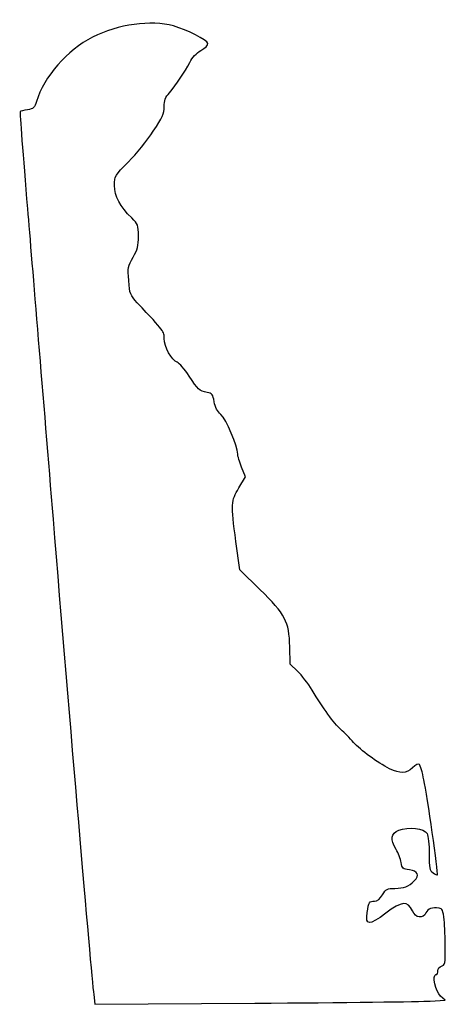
# Model space of a CAD drawing. Extents: x -112 to -47, y 97 to 249.
import ezdxf

# ---------------------------------------------------------------- set-up
doc = ezdxf.new("R2010")
doc.units = 0
doc.layers.add('Layer_1', color=7, linetype='CONTINUOUS')

msp = doc.modelspace()

# ---------------------------------------------------------------- linework, layer by layer
at = {"layer": 'Layer_1', "color": 7}
for points in [[(-78.498878, 176.642461), (-77.466944, 178.374778), (-78.075544, 179.843143)], [(-75.262506, 161.038781), (-78.374534, 164.085043), (-78.952674, 168.421774)], [(-69.474633, 148.48975), (-70.606849, 149.588529), (-70.676465, 152.256717)], [(-100.8038, 98.800797), (-100.627358, 97.298774), (-76.038529, 97.46855)], [(-49.133876, 97.795423), (-46.818048, 97.952519), (-47.513237, 98.563225)]]:
    msp.add_lwpolyline(points, dxfattribs=at)
msp.add_lwpolyline([(-49.133876, 97.795423), (-49.133876, 97.795423), (-49.133876, 97.795423), (-49.133876, 97.795423)], close=True, dxfattribs=at)
for points in [[(-88.553575, 247.643064), (-91.975923, 248.603328), (-97.065155, 247.895188), (-100.979704, 245.914036)], [(-83.269291, 244.934324), (-83.370039, 245.482772), (-86.412347, 247.042267), (-88.553575, 247.643064)], [(-100.979704, 245.914036), (-104.838308, 243.961196), (-108.474885, 239.798012), (-109.594526, 236.051709)], [(-86.058513, 242.041676), (-85.675569, 242.796166), (-85.038452, 243.469658), (-84.323149, 243.87612)], [(-84.323149, 243.87612), (-83.681192, 244.240901), (-83.225894, 244.698078), (-83.269291, 244.934324)], [(-89.175124, 237.382444), (-88.113509, 238.615868), (-86.802632, 240.575585), (-86.058513, 242.041676)], [(-109.594526, 236.051709), (-109.891531, 235.05794), (-110.055237, 234.902743), (-110.962259, 234.755073)], [(-89.973037, 235.226108), (-89.973037, 236.168552), (-89.786849, 236.671723), (-89.175124, 237.382444)], [(-110.962259, 234.755073), (-111.528947, 234.662815), (-112.043111, 234.535815), (-112.104842, 234.472851)], [(-91.642523, 231.454329), (-90.24935, 233.576017), (-89.973037, 234.200272), (-89.973037, 235.226108)], [(-112.104842, 234.472851), (-112.166572, 234.40989), (-111.657932, 227.690876), (-110.974528, 219.541709)], [(-95.452523, 226.771328), (-94.275241, 227.94861), (-92.560741, 230.05596), (-91.642523, 231.454329)], [(-97.593037, 223.129293), (-97.593037, 224.623041), (-97.581946, 224.641891), (-95.452523, 226.771328)], [(-94.956246, 218.130598), (-96.780398, 219.907269), (-97.593037, 221.447827), (-97.593037, 223.129293)], [(-110.974528, 219.541709), (-110.291124, 211.392543), (-108.523027, 189.929543), (-107.045424, 171.846154)], [(-93.933109, 215.342731), (-93.941519, 217.032395), (-94.004285, 217.203416), (-94.956246, 218.130598)], [(-94.754011, 212.092191), (-94.069411, 213.288749), (-93.925717, 213.857731), (-93.933109, 215.342731)], [(-95.421969, 208.501007), (-95.573336, 210.502422), (-95.529866, 210.736139), (-94.754011, 212.092191)], [(-94.098217, 205.114224), (-95.196798, 206.29242), (-95.268883, 206.476847), (-95.421969, 208.501007)], [(-89.973037, 199.616177), (-89.973037, 200.707903), (-89.904598, 200.616686), (-94.098217, 205.114224)], [(-87.973913, 195.968675), (-88.808817, 196.233662), (-89.973037, 198.357838), (-89.973037, 199.616177)], [(-86.135563, 193.846954), (-86.824264, 194.911575), (-87.651522, 195.86635), (-87.973913, 195.968675)], [(-83.371498, 191.334674), (-84.620772, 191.590178), (-84.753989, 191.71126), (-86.135563, 193.846954)], [(-82.293017, 189.898044), (-82.481423, 191.01108), (-82.606961, 191.178308), (-83.371498, 191.334674)], [(-81.269843, 187.932821), (-81.826221, 188.417486), (-82.146549, 189.032742), (-82.293017, 189.898044)], [(-78.684148, 181.856291), (-78.684148, 183.043165), (-80.46733, 187.233745), (-81.269843, 187.932821)], [(-78.075544, 179.843143), (-78.410277, 180.650742), (-78.684148, 181.556659), (-78.684148, 181.856291)], [(-78.952674, 168.421774), (-79.73927, 174.322171), (-79.724789, 174.584519), (-78.498878, 176.642461)], [(-107.045424, 171.846154), (-104.564053, 141.478354), (-101.220225, 102.34572), (-100.8038, 98.800797)], [(-70.676465, 152.256717), (-70.777066, 156.112415), (-71.349354, 157.20832), (-75.262506, 161.038781)], [(-67.254041, 145.578007), (-67.852648, 146.575138), (-68.851915, 147.885422), (-69.474633, 148.48975)], [(-62.832914, 139.527767), (-63.883232, 140.477205), (-65.61273, 142.843994), (-67.254041, 145.578007)], [(-60.889758, 137.552211), (-61.440952, 138.170933), (-62.315372, 139.059933), (-62.832914, 139.527767)], [(-55.341503, 133.500962), (-57.241629, 134.462818), (-59.804991, 136.334546), (-60.889758, 137.552211)], [(-51.816065, 133.659627), (-52.78059, 132.73555), (-53.743812, 132.692201), (-55.341503, 133.500962)], [(-50.77602, 134.153516), (-50.92634, 134.315797), (-51.332477, 134.122932), (-51.816065, 133.659627)], [(-50.070509, 131.770598), (-50.322892, 132.934765), (-50.640372, 134.007077), (-50.77602, 134.153516)], [(-48.006816, 117.198302), (-47.857052, 117.348063), (-49.577458, 129.496308), (-50.070509, 131.770598)], [(-53.93677, 124.049794), (-52.499297, 124.650408), (-50.024182, 124.350234), (-49.580656, 123.521497)], [(-54.36097, 121.103019), (-55.315722, 122.647841), (-55.189241, 123.526478), (-53.93677, 124.049794)], [(-49.580656, 123.521497), (-49.407507, 123.197966), (-49.26584, 121.806774), (-49.26584, 120.429955)], [(-53.581204, 119.094153), (-53.670993, 119.650384), (-54.021888, 120.554373), (-54.36097, 121.103019)], [(-49.26584, 120.429955), (-49.26584, 118.218123), (-49.197799, 117.878991), (-48.681465, 117.517337)], [(-52.295448, 117.941709), (-53.329115, 118.071653), (-53.430867, 118.162853), (-53.581204, 119.094153)], [(-51.5521, 116.287091), (-50.697618, 117.141573), (-50.982962, 117.776714), (-52.295448, 117.941709)], [(-48.681465, 117.517337), (-48.360059, 117.292217), (-48.056467, 117.148651), (-48.006816, 117.198302)], [(-56.425987, 114.131709), (-55.894241, 115.032952), (-55.729465, 115.119487), (-54.545111, 115.119487)], [(-54.545111, 115.119487), (-53.154001, 115.119487), (-52.44191, 115.397281), (-51.5521, 116.287091)], [(-57.669814, 113.143932), (-57.213517, 113.143932), (-56.828289, 113.449858), (-56.425987, 114.131709)], [(-58.791557, 111.383294), (-58.542053, 113.050378), (-58.482447, 113.143932), (-57.669814, 113.143932)], [(-51.848083, 111.649856), (-52.548434, 113.240531), (-53.468442, 113.161263), (-55.945583, 111.296818)], [(-47.748941, 112.076401), (-48.797156, 112.235444), (-49.49286, 111.988127), (-49.769437, 111.358131)], [(-46.97283, 110.26575), (-47.125876, 111.729995), (-47.241344, 111.999385), (-47.748941, 112.076401)], [(-55.945583, 111.296818), (-58.525232, 109.355217), (-59.092513, 109.372452), (-58.791557, 111.383294)], [(-49.769437, 111.358131), (-50.198178, 110.381532), (-51.36154, 110.544803), (-51.848083, 111.649856)], [(-46.793037, 105.938781), (-46.793037, 107.372518), (-46.873945, 109.319654), (-46.97283, 110.26575)], [(-47.357482, 103.18438), (-46.84443, 103.318546), (-46.793037, 103.569337), (-46.793037, 105.938781)], [(-47.921926, 102.445909), (-47.921926, 102.799426), (-47.695189, 103.096067), (-47.357482, 103.18438)], [(-47.513237, 98.563225), (-48.27655, 99.233777), (-48.85727, 101.855043), (-48.242508, 101.855043)], [(-48.242508, 101.855043), (-48.06619, 101.855043), (-47.921926, 102.120933), (-47.921926, 102.445909)], [(-76.038529, 97.46855), (-62.514675, 97.561926), (-50.407581, 97.70902), (-49.133876, 97.795423)]]:
    msp.add_open_spline(points, degree=3, dxfattribs=at)

doc.saveas('drawing.dxf')
